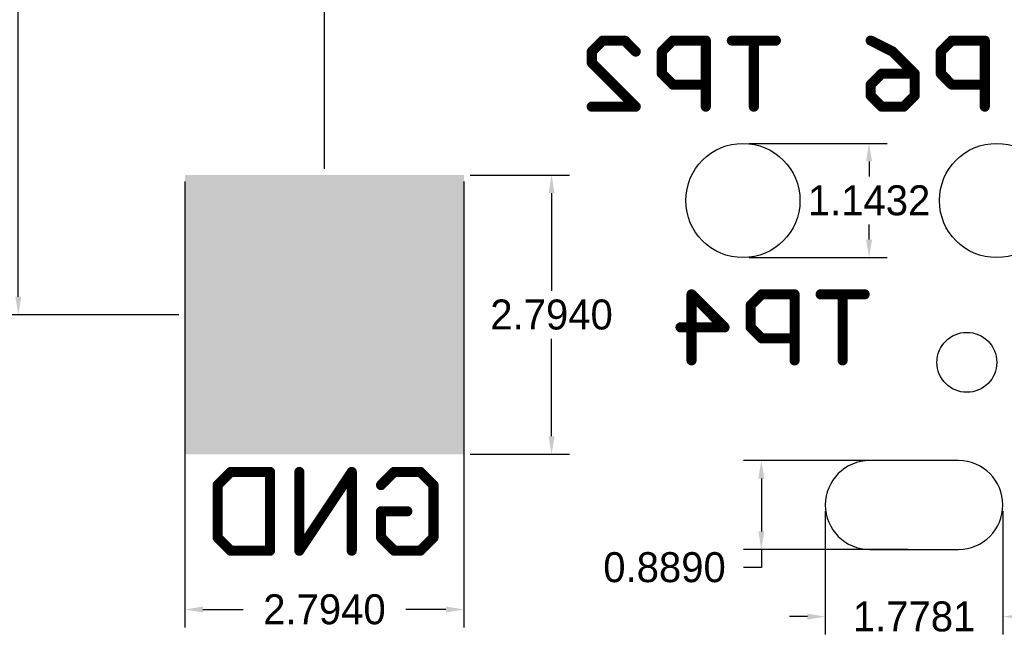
# Model space of a CAD drawing. Extents: x -87.3 to -53.8, y 3.8 to 28.4.
# Tile 4 of 8: x -72.3 to -62.4, y 8.9 to 15. Entities that reach past the tile are written whole.
import ezdxf

# ---------------------------------------------------------------- set-up
doc = ezdxf.new("R2010")
doc.units = 0
doc.header["$MEASUREMENT"] = 0
doc.layers.get('0').update_dxf_attribs({"linetype": 'CONTINUOUS'})
doc.layers.get('Defpoints').update_dxf_attribs({"linetype": 'CONTINUOUS'})
for name, color, linetype in [('16', 175, 'CONTINUOUS'), ('17', 82, 'CONTINUOUS'), ('20', 213, 'CONTINUOUS'), ('26', 140, 'CONTINUOUS')]:
    doc.layers.add(name, color=color, linetype=linetype)
doc.dimstyles.get("Standard").update_dxf_attribs({"dimtxt": 0.18, "dimasz": 0.18, "dimexe": 0.18, "dimexo": 0.0625, "dimgap": 0.09, "dimtad": 0, "dimtih": 1, "dimtoh": 1, "dimdec": 4, "dimzin": 0, "dimdsep": 46, "dimtxsty": 'Standard', "dimcen": 0.09, "dimadec": 0, "dimazin": 0, "dimtfac": 1, "dimtdec": 4, "dimtofl": 0, "dimtmove": 0, "dimatfit": 3, "dimfxl": 1, "dimtolj": 1, "dimtzin": 0, "dimarcsym": 0})

# ---------------------------------------------------------------- blocks, each defined once
blk = doc.blocks.new('PIE')
blk.add_circle((0, 0), 0.5)
blk = doc.blocks.new('LONGP100')
blk.add_lwpolyline([(-0.5, -0.5), (0.5, -0.5, 1), (0.5, 0.5), (-0.5, 0.5, 1)], format="xyb", close=True)
blk = doc.blocks.new('*D72')
at = {"color": 0, "linetype": 'Continuous', "lineweight": -2}
for p, q in [((-64.186, 10.1258), (-64.186, 8.8906)), ((-62.4079, 10.1258), (-62.4079, 8.8906)), ((-64.366, 9.0706), (-64.546, 9.0706)), ((-62.2279, 9.0706), (-62.0479, 9.0706))]:
    blk.add_line(p, q, dxfattribs=at)
at = {"color": 0, "linetype": 'Continuous'}
for points in [[(-64.366, 9.1006), (-64.366, 9.0406), (-64.186, 9.0706)], [(-62.2279, 9.1006), (-62.2279, 9.0406), (-62.4079, 9.0706)]]:
    blk.add_solid(points, dxfattribs=at)
at = {"layer": 'Defpoints', "color": 0, "linetype": 'Continuous'}
for p in [(-64.186, 10.1883), (-62.4079, 10.1883), (-62.4079, 9.0706)]:
    blk.add_point(p, dxfattribs=at)
at = {"color": 0, "linetype": 'Continuous', "insert": (-63.297, 9.0706), "char_height": 0.3, "attachment_point": 5}
blk.add_mtext('\\A1;1.7781', dxfattribs=at)
blk = doc.blocks.new('*D73')
at = {"color": 0, "linetype": 'Continuous', "lineweight": -2}
for p, q in [((-63.3594, 10.6326), (-65.0065, 10.6326)), ((-64.8265, 10.4526), (-64.8265, 9.9236)), ((-63.3594, 9.7436), (-65.0065, 9.7436)), ((-64.8265, 9.7436), (-64.8265, 9.5636)), ((-64.8265, 9.5636), (-65.0065, 9.5636))]:
    blk.add_line(p, q, dxfattribs=at)
at = {"color": 0, "linetype": 'Continuous'}
for points in [[(-64.8565, 10.4526), (-64.7965, 10.4526), (-64.8265, 10.6326)], [(-64.8565, 9.9236), (-64.7965, 9.9236), (-64.8265, 9.7436)]]:
    blk.add_solid(points, dxfattribs=at)
at = {"layer": 'Defpoints', "color": 0, "linetype": 'Continuous'}
for p in [(-63.2969, 10.6326), (-64.8265, 9.7436), (-63.2969, 9.7436)]:
    blk.add_point(p, dxfattribs=at)
at = {"color": 0, "linetype": 'Continuous', "insert": (-65.7965, 9.5636), "char_height": 0.3, "attachment_point": 5}
blk.add_mtext('\\A1;0.8890', dxfattribs=at)
blk = doc.blocks.new('*D81')
at = {"color": 0, "linetype": 'Continuous', "lineweight": -2}
for p, q in [((-64.949, 13.8077), (-63.568, 13.8077)), ((-63.748, 13.6277), (-63.748, 13.4761)), ((-63.748, 12.8446), (-63.748, 12.9961)), ((-64.949, 12.6646), (-63.568, 12.6646))]:
    blk.add_line(p, q, dxfattribs=at)
at = {"color": 0, "linetype": 'Continuous'}
for points in [[(-63.778, 13.6277), (-63.718, 13.6277), (-63.748, 13.8077)], [(-63.778, 12.8446), (-63.718, 12.8446), (-63.748, 12.6646)]]:
    blk.add_solid(points, dxfattribs=at)
at = {"layer": 'Defpoints', "color": 0, "linetype": 'Continuous'}
for p in [(-65.0115, 13.8077), (-65.0115, 12.6646), (-63.748, 12.6646)]:
    blk.add_point(p, dxfattribs=at)
at = {"color": 0, "linetype": 'Continuous', "insert": (-63.748, 13.2361), "char_height": 0.3, "attachment_point": 5}
blk.add_mtext('\\A1;1.1432', dxfattribs=at)
blk = doc.blocks.new('RECT')
blk.add_solid([(-0.5, -0.5), (0.5, -0.5), (-0.5, 0.5), (0.5, 0.5)])
blk = doc.blocks.new('*D148')
at = {"color": 0, "linetype": 'Continuous', "lineweight": -2}
for p, q in [((-70.5994, 13.4276), (-70.5994, 8.9618)), ((-67.8054, 13.4276), (-67.8054, 8.9618)), ((-70.4194, 9.1418), (-70.0174, 9.1418)), ((-67.9854, 9.1418), (-68.3874, 9.1418))]:
    blk.add_line(p, q, dxfattribs=at)
at = {"color": 0, "linetype": 'Continuous'}
for points in [[(-70.4194, 9.1718), (-70.4194, 9.1118), (-70.5994, 9.1418)], [(-67.9854, 9.1718), (-67.9854, 9.1118), (-67.8054, 9.1418)]]:
    blk.add_solid(points, dxfattribs=at)
at = {"layer": 'Defpoints', "color": 0, "linetype": 'Continuous'}
for p in [(-70.5994, 13.4901), (-67.8054, 13.4901), (-67.8054, 9.1418)]:
    blk.add_point(p, dxfattribs=at)
at = {"color": 0, "linetype": 'Continuous', "insert": (-69.2024, 9.1418), "char_height": 0.3, "attachment_point": 5}
blk.add_mtext('\\A1;2.7940', dxfattribs=at)
blk = doc.blocks.new('*D150')
at = {"color": 0, "linetype": 'Continuous', "lineweight": -2}
for p, q in [((-72.3311, 18.9511), (-72.4486, 18.9511)), ((-72.2686, 18.7711), (-72.2686, 15.7621)), ((-72.2686, 12.2731), (-72.2686, 15.2821)), ((-70.6619, 12.0931), (-72.4486, 12.0931))]:
    blk.add_line(p, q, dxfattribs=at)
at = {"color": 0, "linetype": 'Continuous'}
for points in [[(-72.2986, 18.7711), (-72.2386, 18.7711), (-72.2686, 18.9511)], [(-72.2986, 12.2731), (-72.2386, 12.2731), (-72.2686, 12.0931)]]:
    blk.add_solid(points, dxfattribs=at)
at = {"layer": 'Defpoints', "color": 0, "linetype": 'Continuous'}
for p in [(-72.2686, 18.9511), (-72.2686, 12.0931), (-70.5994, 12.0931)]:
    blk.add_point(p, dxfattribs=at)
at = {"color": 0, "linetype": 'Continuous', "insert": (-72.2686, 15.5221), "char_height": 0.3, "attachment_point": 5}
blk.add_mtext('\\A1;6.8580', dxfattribs=at)
blk = doc.blocks.new('*D151')
at = {"color": 0, "linetype": 'Continuous', "lineweight": -2}
for p, q in [((-67.7429, 13.4901), (-66.7479, 13.4901)), ((-66.9279, 13.3101), (-66.9279, 12.3331)), ((-66.9279, 10.8761), (-66.9279, 11.8531)), ((-67.7429, 10.6961), (-66.7479, 10.6961))]:
    blk.add_line(p, q, dxfattribs=at)
at = {"color": 0, "linetype": 'Continuous'}
for points in [[(-66.9579, 13.3101), (-66.8979, 13.3101), (-66.9279, 13.4901)], [(-66.9579, 10.8761), (-66.8979, 10.8761), (-66.9279, 10.6961)]]:
    blk.add_solid(points, dxfattribs=at)
at = {"layer": 'Defpoints', "color": 0, "linetype": 'Continuous'}
for p in [(-67.8054, 13.4901), (-67.8054, 10.6961), (-66.9279, 10.6961)]:
    blk.add_point(p, dxfattribs=at)
at = {"color": 0, "linetype": 'Continuous', "insert": (-66.9279, 12.0931), "char_height": 0.3, "attachment_point": 5}
blk.add_mtext('\\A1;2.7940', dxfattribs=at)
blk = doc.blocks.new('*D152')
at = {"color": 0, "linetype": 'Continuous', "lineweight": -2}
for p, q in [((-69.2024, 13.5526), (-69.2024, 20.7234)), ((-68.1864, 20.6059), (-68.1864, 20.7234)), ((-69.2024, 20.5434), (-69.5606, 20.5434)), ((-68.3664, 20.5434), (-69.0224, 20.5434))]:
    blk.add_line(p, q, dxfattribs=at)
at = {"color": 0, "linetype": 'Continuous'}
for points in [[(-69.0224, 20.5734), (-69.0224, 20.5134), (-69.2024, 20.5434)], [(-68.3664, 20.5734), (-68.3664, 20.5134), (-68.1864, 20.5434)]]:
    blk.add_solid(points, dxfattribs=at)
at = {"layer": 'Defpoints', "color": 0, "linetype": 'Continuous'}
for p in [(-69.2024, 20.5434), (-68.1864, 20.5434), (-69.2024, 13.4901)]:
    blk.add_point(p, dxfattribs=at)
at = {"color": 0, "linetype": 'Continuous', "insert": (-70.2506, 20.5434), "char_height": 0.3, "attachment_point": 5}
blk.add_mtext('\\A1;1.0160', dxfattribs=at)

msp = doc.modelspace()

# ---------------------------------------------------------------- linework, layer by layer
at = {"layer": '20'}
msp.add_circle((-62.76842, 11.6161), 0.3, dxfattribs=at)
msp.add_circle((-62.76842, 11.6161), 0.3, dxfattribs=at)
at = {"layer": '26', "const_width": 0.1016}
for points in [[(-66.52512, 14.7267), (-66.41502, 14.8369)], [(-66.52512, 14.7267), (-66.41502, 14.8369)], [(-66.41502, 14.8369), (-66.19462, 14.8369)], [(-66.41502, 14.8369), (-66.19462, 14.8369)], [(-66.19462, 14.8369), (-66.08452, 14.7267)], [(-66.19462, 14.8369), (-66.08452, 14.7267)], [(-65.71332, 14.8369), (-65.82352, 14.7267)], [(-65.71332, 14.8369), (-65.82352, 14.7267)], [(-65.38282, 14.8369), (-65.71332, 14.8369)], [(-65.38282, 14.8369), (-65.71332, 14.8369)], [(-65.38282, 14.1759), (-65.38282, 14.8369)], [(-65.38282, 14.1759), (-65.38282, 14.8369)], [(-64.68122, 14.8369), (-65.12182, 14.8369)], [(-64.68122, 14.8369), (-65.12182, 14.8369)], [(-64.90152, 14.1759), (-64.90152, 14.8369)], [(-64.90152, 14.1759), (-64.90152, 14.8369)], [(-63.73112, 14.8369), (-63.51082, 14.7267)], [(-63.73112, 14.8369), (-63.51082, 14.7267)], [(-62.91932, 14.8369), (-63.02952, 14.7267)], [(-62.91932, 14.8369), (-63.02952, 14.7267)], [(-62.58882, 14.8369), (-62.91932, 14.8369)], [(-62.58882, 14.8369), (-62.91932, 14.8369)], [(-62.58882, 14.1759), (-62.58882, 14.8369)], [(-62.58882, 14.1759), (-62.58882, 14.8369)], [(-66.52512, 14.6165), (-66.52512, 14.7267)], [(-66.52512, 14.6165), (-66.52512, 14.7267)], [(-65.82352, 14.7267), (-65.82352, 14.5064)], [(-65.82352, 14.7267), (-65.82352, 14.5064)], [(-63.51082, 14.7267), (-63.29052, 14.5064)], [(-63.51082, 14.7267), (-63.29052, 14.5064)], [(-63.02952, 14.7267), (-63.02952, 14.5064)], [(-63.02952, 14.7267), (-63.02952, 14.5064)], [(-66.08452, 14.1759), (-66.52512, 14.6165)], [(-66.08452, 14.1759), (-66.52512, 14.6165)], [(-65.82352, 14.5064), (-65.71332, 14.3962)], [(-65.82352, 14.5064), (-65.71332, 14.3962)], [(-63.73112, 14.3962), (-63.62102, 14.5064)], [(-63.73112, 14.3962), (-63.62102, 14.5064)], [(-63.62102, 14.5064), (-63.29052, 14.5064)], [(-63.62102, 14.5064), (-63.29052, 14.5064)], [(-63.29052, 14.5064), (-63.29052, 14.2861)], [(-63.29052, 14.5064), (-63.29052, 14.2861)], [(-63.02952, 14.5064), (-62.91932, 14.3962)], [(-63.02952, 14.5064), (-62.91932, 14.3962)], [(-65.71332, 14.3962), (-65.38282, 14.3962)], [(-65.71332, 14.3962), (-65.38282, 14.3962)], [(-63.73112, 14.2861), (-63.73112, 14.3962)], [(-63.73112, 14.2861), (-63.73112, 14.3962)], [(-62.91932, 14.3962), (-62.58882, 14.3962)], [(-62.91932, 14.3962), (-62.58882, 14.3962)], [(-63.62102, 14.1759), (-63.73112, 14.2861)], [(-63.62102, 14.1759), (-63.73112, 14.2861)], [(-63.29052, 14.2861), (-63.40062, 14.1759)], [(-63.29052, 14.2861), (-63.40062, 14.1759)], [(-66.52512, 14.1759), (-66.08452, 14.1759)], [(-66.52512, 14.1759), (-66.08452, 14.1759)], [(-63.40062, 14.1759), (-63.62102, 14.1759)], [(-63.40062, 14.1759), (-63.62102, 14.1759)], [(-65.52602, 11.6359), (-65.52602, 12.2969)], [(-65.52602, 12.2969), (-65.19552, 11.9664)], [(-65.52602, 11.6359), (-65.52602, 12.2969)], [(-65.52602, 12.2969), (-65.19552, 11.9664)], [(-64.82432, 12.2969), (-64.93452, 12.1867)], [(-64.82432, 12.2969), (-64.93452, 12.1867)], [(-64.49382, 12.2969), (-64.82432, 12.2969)], [(-64.49382, 12.2969), (-64.82432, 12.2969)], [(-64.49382, 11.6359), (-64.49382, 12.2969)], [(-64.49382, 11.6359), (-64.49382, 12.2969)], [(-63.79222, 12.2969), (-64.23282, 12.2969)], [(-63.79222, 12.2969), (-64.23282, 12.2969)], [(-64.01252, 11.6359), (-64.01252, 12.2969)], [(-64.01252, 11.6359), (-64.01252, 12.2969)], [(-64.93452, 12.1867), (-64.93452, 11.9664)], [(-64.93452, 12.1867), (-64.93452, 11.9664)], [(-65.19552, 11.9664), (-65.63612, 11.9664)], [(-65.19552, 11.9664), (-65.63612, 11.9664)], [(-64.93452, 11.9664), (-64.82432, 11.8562)], [(-64.93452, 11.9664), (-64.82432, 11.8562)], [(-64.82432, 11.8562), (-64.49382, 11.8562)], [(-64.82432, 11.8562), (-64.49382, 11.8562)], [(-70.27272, 10.3876), (-70.14142, 10.519)], [(-70.14142, 10.519), (-69.74742, 10.519)], [(-69.74742, 10.519), (-69.74742, 9.7309)], [(-68.92882, 10.519), (-69.45422, 9.7309)], [(-69.45422, 9.7309), (-69.45422, 10.519)], [(-68.92882, 9.7309), (-68.92882, 10.519)], [(-68.63562, 10.3876), (-68.50422, 10.519)], [(-68.50422, 10.519), (-68.24152, 10.519)], [(-68.24152, 10.519), (-68.11022, 10.3876)], [(-70.27272, 9.8622), (-70.27272, 10.3876)], [(-68.11022, 10.3876), (-68.11022, 9.8622)], [(-68.63562, 9.8622), (-68.63562, 10.1249)], [(-68.63562, 10.1249), (-68.37292, 10.1249)], [(-70.14142, 9.7309), (-70.27272, 9.8622)], [(-68.50422, 9.7309), (-68.63562, 9.8622)], [(-68.11022, 9.8622), (-68.24152, 9.7309)], [(-69.74742, 9.7309), (-70.14142, 9.7309)], [(-68.24152, 9.7309), (-68.50422, 9.7309)]]:
    msp.add_lwpolyline(points, dxfattribs=at)
at = {"layer": '26', "const_width": 0.0508}
for points in [[(-66.41502, 14.8623, 1), (-66.41502, 14.8115)], [(-66.41502, 14.8623, 1), (-66.41502, 14.8115)], [(-66.39702, 14.8189, 1), (-66.43292, 14.8548)], [(-66.39702, 14.8189, 1), (-66.43292, 14.8548)], [(-66.17672, 14.8548, 1), (-66.21262, 14.8189)], [(-66.17672, 14.8548, 1), (-66.21262, 14.8189)], [(-66.19462, 14.8115, 1), (-66.19462, 14.8623)], [(-66.19462, 14.8115, 1), (-66.19462, 14.8623)], [(-65.71332, 14.8623, 1), (-65.71332, 14.8115)], [(-65.71332, 14.8623, 1), (-65.71332, 14.8115)], [(-65.69542, 14.8189, 1), (-65.73132, 14.8548)], [(-65.69542, 14.8189, 1), (-65.73132, 14.8548)], [(-65.35742, 14.8369, 1), (-65.40822, 14.8369)], [(-65.35742, 14.8369, 1), (-65.40822, 14.8369)], [(-65.38282, 14.8115, 1), (-65.38282, 14.8623)], [(-65.38282, 14.8115, 1), (-65.38282, 14.8623)], [(-65.12182, 14.8623, 1), (-65.12182, 14.8115)], [(-65.12182, 14.8623, 1), (-65.12182, 14.8115)], [(-64.87612, 14.8369, 1), (-64.92692, 14.8369)], [(-64.87612, 14.8369, 1), (-64.92692, 14.8369)], [(-64.68122, 14.8115, 1), (-64.68122, 14.8623)], [(-64.68122, 14.8115, 1), (-64.68122, 14.8623)], [(-63.71982, 14.8596, 1), (-63.74252, 14.8141)], [(-63.71982, 14.8596, 1), (-63.74252, 14.8141)], [(-62.91932, 14.8623, 1), (-62.91932, 14.8115)], [(-62.91932, 14.8623, 1), (-62.91932, 14.8115)], [(-62.90142, 14.8189, 1), (-62.93732, 14.8548)], [(-62.90142, 14.8189, 1), (-62.93732, 14.8548)], [(-62.56342, 14.8369, 1), (-62.61422, 14.8369)], [(-62.56342, 14.8369, 1), (-62.61422, 14.8369)], [(-62.58882, 14.8115, 1), (-62.58882, 14.8623)], [(-62.58882, 14.8115, 1), (-62.58882, 14.8623)], [(-66.54312, 14.7447, 1), (-66.50722, 14.7087)], [(-66.54312, 14.7447, 1), (-66.50722, 14.7087)], [(-66.49972, 14.7267, 1), (-66.55052, 14.7267)], [(-66.49972, 14.7267, 1), (-66.55052, 14.7267)], [(-66.10242, 14.7087, 1), (-66.06652, 14.7447)], [(-66.10242, 14.7087, 1), (-66.06652, 14.7447)], [(-65.79812, 14.7267, 1), (-65.84892, 14.7267)], [(-65.79812, 14.7267, 1), (-65.84892, 14.7267)], [(-65.84142, 14.7447, 1), (-65.80552, 14.7087)], [(-65.84142, 14.7447, 1), (-65.80552, 14.7087)], [(-63.49282, 14.7447, 1), (-63.52882, 14.7087)], [(-63.49282, 14.7447, 1), (-63.52882, 14.7087)], [(-63.52222, 14.704, 1), (-63.49942, 14.7494)], [(-63.52222, 14.704, 1), (-63.49942, 14.7494)], [(-63.00412, 14.7267, 1), (-63.05492, 14.7267)], [(-63.00412, 14.7267, 1), (-63.05492, 14.7267)], [(-63.04742, 14.7447, 1), (-63.01152, 14.7087)], [(-63.04742, 14.7447, 1), (-63.01152, 14.7087)], [(-66.50722, 14.6345, 1), (-66.54312, 14.5986)], [(-66.50722, 14.6345, 1), (-66.54312, 14.5986)], [(-66.55052, 14.6165, 1), (-66.49972, 14.6165)], [(-66.55052, 14.6165, 1), (-66.49972, 14.6165)], [(-65.84892, 14.5064, 1), (-65.79812, 14.5064)], [(-65.84892, 14.5064, 1), (-65.79812, 14.5064)], [(-65.80552, 14.5243, 1), (-65.84142, 14.4884)], [(-65.80552, 14.5243, 1), (-65.84142, 14.4884)], [(-63.62102, 14.5318, 1), (-63.62102, 14.481)], [(-63.62102, 14.5318, 1), (-63.62102, 14.481)], [(-63.60302, 14.4884, 1), (-63.63892, 14.5243)], [(-63.60302, 14.4884, 1), (-63.63892, 14.5243)], [(-63.26512, 14.5064, 1), (-63.31592, 14.5064)], [(-63.26512, 14.5064, 1), (-63.31592, 14.5064)], [(-63.30842, 14.4884, 1), (-63.27252, 14.5243)], [(-63.30842, 14.4884, 1), (-63.27252, 14.5243)], [(-63.29052, 14.481, 1), (-63.29052, 14.5318)], [(-63.29052, 14.481, 1), (-63.29052, 14.5318)], [(-63.05492, 14.5064, 1), (-63.00412, 14.5064)], [(-63.05492, 14.5064, 1), (-63.00412, 14.5064)], [(-63.01152, 14.5243, 1), (-63.04742, 14.4884)], [(-63.01152, 14.5243, 1), (-63.04742, 14.4884)], [(-65.71332, 14.4216, 1), (-65.71332, 14.3708)], [(-65.71332, 14.4216, 1), (-65.71332, 14.3708)], [(-65.73132, 14.3783, 1), (-65.69542, 14.4142)], [(-65.73132, 14.3783, 1), (-65.69542, 14.4142)], [(-65.38282, 14.3708, 1), (-65.38282, 14.4216)], [(-65.38282, 14.3708, 1), (-65.38282, 14.4216)], [(-63.74912, 14.4142, 1), (-63.71322, 14.3783)], [(-63.74912, 14.4142, 1), (-63.71322, 14.3783)], [(-63.70572, 14.3962, 1), (-63.75652, 14.3962)], [(-63.70572, 14.3962, 1), (-63.75652, 14.3962)], [(-62.91932, 14.4216, 1), (-62.91932, 14.3708)], [(-62.91932, 14.4216, 1), (-62.91932, 14.3708)], [(-62.93732, 14.3783, 1), (-62.90142, 14.4142)], [(-62.93732, 14.3783, 1), (-62.90142, 14.4142)], [(-62.58882, 14.3708, 1), (-62.58882, 14.4216)], [(-62.58882, 14.3708, 1), (-62.58882, 14.4216)], [(-63.71322, 14.304, 1), (-63.74912, 14.2681)], [(-63.71322, 14.304, 1), (-63.74912, 14.2681)], [(-63.75652, 14.2861, 1), (-63.70572, 14.2861)], [(-63.75652, 14.2861, 1), (-63.70572, 14.2861)], [(-63.31592, 14.2861, 1), (-63.26512, 14.2861)], [(-63.31592, 14.2861, 1), (-63.26512, 14.2861)], [(-63.27252, 14.2681, 1), (-63.30842, 14.304)], [(-63.27252, 14.2681, 1), (-63.30842, 14.304)], [(-66.52512, 14.2013, 1), (-66.52512, 14.1505)], [(-66.52512, 14.2013, 1), (-66.52512, 14.1505)], [(-66.10242, 14.1579, 1), (-66.06652, 14.1939)], [(-66.10242, 14.1579, 1), (-66.06652, 14.1939)], [(-66.08452, 14.1505, 1), (-66.08452, 14.2013)], [(-66.08452, 14.1505, 1), (-66.08452, 14.2013)], [(-65.40822, 14.1759, 1), (-65.35742, 14.1759)], [(-65.40822, 14.1759, 1), (-65.35742, 14.1759)], [(-64.92692, 14.1759, 1), (-64.87612, 14.1759)], [(-64.92692, 14.1759, 1), (-64.87612, 14.1759)], [(-63.62102, 14.2013, 1), (-63.62102, 14.1505)], [(-63.62102, 14.2013, 1), (-63.62102, 14.1505)], [(-63.63892, 14.1579, 1), (-63.60302, 14.1939)], [(-63.63892, 14.1579, 1), (-63.60302, 14.1939)], [(-63.41862, 14.1939, 1), (-63.38272, 14.1579)], [(-63.41862, 14.1939, 1), (-63.38272, 14.1579)], [(-63.40062, 14.1505, 1), (-63.40062, 14.2013)], [(-63.40062, 14.1505, 1), (-63.40062, 14.2013)], [(-62.61422, 14.1759, 1), (-62.56342, 14.1759)], [(-62.61422, 14.1759, 1), (-62.56342, 14.1759)], [(-65.50062, 12.2969, 1), (-65.55142, 12.2969)], [(-65.50062, 12.2969, 1), (-65.55142, 12.2969)], [(-65.50802, 12.3148, 1), (-65.54392, 12.2789)], [(-65.50802, 12.3148, 1), (-65.54392, 12.2789)], [(-64.82432, 12.3223, 1), (-64.82432, 12.2715)], [(-64.82432, 12.3223, 1), (-64.82432, 12.2715)], [(-64.80642, 12.2789, 1), (-64.84232, 12.3148)], [(-64.80642, 12.2789, 1), (-64.84232, 12.3148)], [(-64.46842, 12.2969, 1), (-64.51922, 12.2969)], [(-64.46842, 12.2969, 1), (-64.51922, 12.2969)], [(-64.49382, 12.2715, 1), (-64.49382, 12.3223)], [(-64.49382, 12.2715, 1), (-64.49382, 12.3223)], [(-64.23282, 12.3223, 1), (-64.23282, 12.2715)], [(-64.23282, 12.3223, 1), (-64.23282, 12.2715)], [(-63.98712, 12.2969, 1), (-64.03792, 12.2969)], [(-63.98712, 12.2969, 1), (-64.03792, 12.2969)], [(-63.79222, 12.2715, 1), (-63.79222, 12.3223)], [(-63.79222, 12.2715, 1), (-63.79222, 12.3223)], [(-64.90912, 12.1867, 1), (-64.95992, 12.1867)], [(-64.90912, 12.1867, 1), (-64.95992, 12.1867)], [(-64.95242, 12.2047, 1), (-64.91652, 12.1687)], [(-64.95242, 12.2047, 1), (-64.91652, 12.1687)], [(-65.63612, 11.9918, 1), (-65.63612, 11.941)], [(-65.63612, 11.9918, 1), (-65.63612, 11.941)], [(-65.21342, 11.9484, 1), (-65.17752, 11.9843)], [(-65.21342, 11.9484, 1), (-65.17752, 11.9843)], [(-65.19552, 11.941, 1), (-65.19552, 11.9918)], [(-65.19552, 11.941, 1), (-65.19552, 11.9918)], [(-64.95992, 11.9664, 1), (-64.90912, 11.9664)], [(-64.95992, 11.9664, 1), (-64.90912, 11.9664)], [(-64.91652, 11.9843, 1), (-64.95242, 11.9484)], [(-64.91652, 11.9843, 1), (-64.95242, 11.9484)], [(-64.82432, 11.8816, 1), (-64.82432, 11.8308)], [(-64.82432, 11.8816, 1), (-64.82432, 11.8308)], [(-64.84232, 11.8383, 1), (-64.80642, 11.8742)], [(-64.84232, 11.8383, 1), (-64.80642, 11.8742)], [(-64.49382, 11.8308, 1), (-64.49382, 11.8816)], [(-64.49382, 11.8308, 1), (-64.49382, 11.8816)], [(-65.55142, 11.6359, 1), (-65.50062, 11.6359)], [(-65.55142, 11.6359, 1), (-65.50062, 11.6359)], [(-64.51922, 11.6359, 1), (-64.46842, 11.6359)], [(-64.51922, 11.6359, 1), (-64.46842, 11.6359)], [(-64.03792, 11.6359, 1), (-63.98712, 11.6359)], [(-64.03792, 11.6359, 1), (-63.98712, 11.6359)], [(-70.14142, 10.5444, 1), (-70.14142, 10.4936)], [(-70.12342, 10.501, 1), (-70.15942, 10.5369)], [(-69.72202, 10.519, 1), (-69.77282, 10.519)], [(-69.74742, 10.4936, 1), (-69.74742, 10.5444)], [(-69.42882, 10.519, 1), (-69.47962, 10.519)], [(-68.90342, 10.519, 1), (-68.95422, 10.519)], [(-68.90762, 10.5049, 1), (-68.94992, 10.5331)], [(-68.50422, 10.5444, 1), (-68.50422, 10.4936)], [(-68.48632, 10.501, 1), (-68.52222, 10.5369)], [(-68.22362, 10.5369, 1), (-68.25952, 10.501)], [(-68.24152, 10.4936, 1), (-68.24152, 10.5444)], [(-70.29072, 10.4056, 1), (-70.25482, 10.3697)], [(-70.24732, 10.3876, 1), (-70.29812, 10.3876)], [(-68.65352, 10.4056, 1), (-68.61762, 10.3697)], [(-68.08482, 10.3876, 1), (-68.13562, 10.3876)], [(-68.12822, 10.3697, 1), (-68.09222, 10.4056)], [(-68.61022, 10.1249, 1), (-68.66102, 10.1249)], [(-68.63562, 10.1503, 1), (-68.63562, 10.0995)], [(-68.37292, 10.0995, 1), (-68.37292, 10.1503)], [(-70.25482, 9.8802, 1), (-70.29072, 9.8443)], [(-70.29812, 9.8622, 1), (-70.24732, 9.8622)], [(-68.66102, 9.8622, 1), (-68.61022, 9.8622)], [(-68.61762, 9.8802, 1), (-68.65352, 9.8443)], [(-68.13562, 9.8622, 1), (-68.08482, 9.8622)], [(-68.09222, 9.8443, 1), (-68.12822, 9.8802)], [(-70.14142, 9.7563, 1), (-70.14142, 9.7055)], [(-70.15942, 9.7129, 1), (-70.12342, 9.7489)], [(-69.74742, 9.7055, 1), (-69.74742, 9.7563)], [(-69.47532, 9.745, 1), (-69.43302, 9.7168)], [(-68.50422, 9.7563, 1), (-68.50422, 9.7055)], [(-68.52222, 9.7129, 1), (-68.48632, 9.7489)], [(-68.25952, 9.7489, 1), (-68.22362, 9.7129)], [(-68.24152, 9.7055, 1), (-68.24152, 9.7563)], [(-69.77282, 9.7309, 1), (-69.72202, 9.7309)], [(-69.47962, 9.7309, 1), (-69.42882, 9.7309)], [(-68.95422, 9.7309, 1), (-68.90342, 9.7309)]]:
    msp.add_lwpolyline(points, format="xyb", dxfattribs=at)

# ---------------------------------------------------------------- block references
at = {"layer": '16', "xscale": 1.143, "yscale": 1.143}
for p in [(-65.01142, 13.2361), (-65.01142, 13.2361), (-62.47142, 13.2361), (-62.47142, 13.2361)]:
    msp.add_blockref('PIE', p, dxfattribs=at)
at = {"layer": '17', "xscale": 2.793999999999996, "yscale": 2.793999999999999}
msp.add_blockref('RECT', (-69.20242, 12.0931), dxfattribs=at)
at = {"layer": '17', "xscale": 0.8889999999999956, "yscale": 0.8890000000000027, "rotation": 180}
msp.add_blockref('LONGP100', (-63.29692, 10.1881), dxfattribs=at)
msp.add_blockref('LONGP100', (-63.29692, 10.1881), dxfattribs=at)

# ---------------------------------------------------------------- dimensions: what is measured, and where the dimension line sits
at = {"linetype": 'Continuous'}
for base, p1, p2, picture, middle in [((-69.20242, 20.54344), (-68.18642, 20.54344), (-69.20242, 13.4901), '*D152', (-70.25056, 20.54344)), ((-67.80542, 9.14184), (-70.59942, 13.4901), (-67.80542, 13.4901), '*D148', (-69.20242, 9.14184))]:
    dim = msp.add_linear_dim(base=base, p1=p1, p2=p2, dimstyle='Standard', override={"dimtxt": 0.3}, dxfattribs=at)
    dim.commit()
    dim.dimension.update_dxf_attribs({"geometry": picture, "text_midpoint": middle, "dimtype": 160})
for base, p1, p2, picture, middle in [((-72.26857, 12.0931), (-72.26857, 18.9511), (-70.59942, 12.0931), '*D150', (-72.26857, 15.5221)), ((-64.82648, 9.7436), (-63.29692, 10.6326), (-63.29692, 9.7436), '*D73', (-65.79648, 9.5636))]:
    dim = msp.add_linear_dim(base=base, p1=p1, p2=p2, angle=90, dimstyle='Standard', override={"dimtxt": 0.3}, dxfattribs=at)
    dim.commit()
    dim.dimension.update_dxf_attribs({"geometry": picture, "text_midpoint": middle})
for base, p1, p2, picture, middle in [((-63.747968, 12.664567), (-65.011508, 13.807721), (-65.011508, 12.664567), '*D81', (-63.747968, 13.236144)), ((-66.92785, 10.6961), (-67.80542, 13.4901), (-67.80542, 10.6961), '*D151', (-66.92785, 12.0931))]:
    dim = msp.add_linear_dim(base=base, p1=p1, p2=p2, angle=90, dimstyle='Standard', override={"dimtxt": 0.3}, dxfattribs=at)
    dim.commit()
    dim.dimension.update_dxf_attribs({"geometry": picture, "text_midpoint": middle, "dimtype": 160})
dim = msp.add_linear_dim(base=(-62.40792, 9.07055), p1=(-64.18602, 10.18833), p2=(-62.40792, 10.18833), dimstyle='Standard', override={"dimtxt": 0.3}, dxfattribs=at)
dim.commit()
dim.dimension.update_dxf_attribs({"geometry": '*D72', "text_midpoint": (-63.29697, 9.07055)})

doc.saveas('drawing.dxf')
